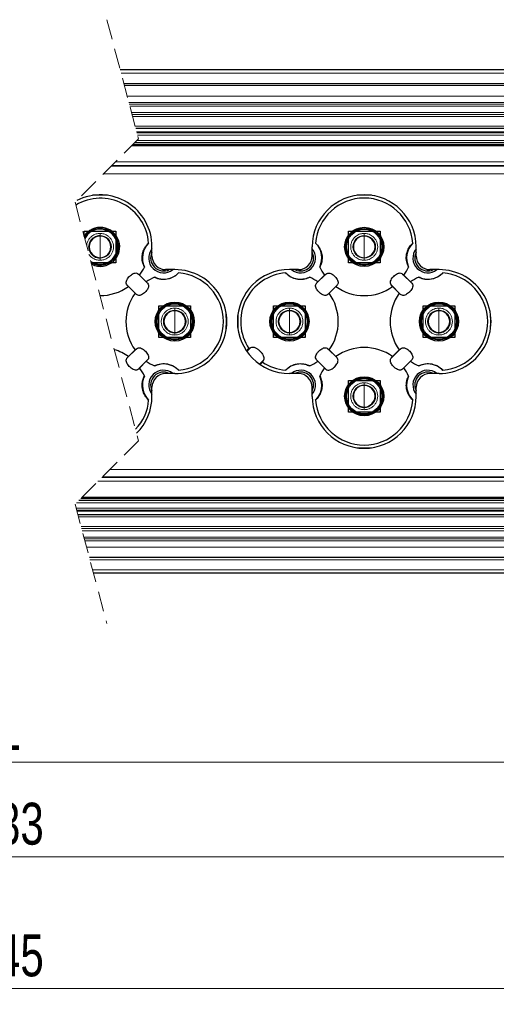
# Model space of a CAD drawing. Header units: millimetres. Extents: x 15 to 415, y 5 to 292.
# Tile 14 of 25: x 212 to 242, y 100 to 162. Entities that reach past the tile are written whole.
import ezdxf

# ---------------------------------------------------------------- set-up
doc = ezdxf.new("R2010")
doc.units = ezdxf.units.MM
doc.linetypes.add('HIDDEN', pattern=[1.905, 1.27, -0.635])
doc.styles.add('SLDTEXTSTYLE0', font='TXT', dxfattribs={"width": 0.75})
doc.dimstyles.new('SLDDIMSTYLE2', dxfattribs={"dimtxt": 2.645833, "dimasz": 3.302, "dimexe": 0, "dimexo": 0.0625, "dimgap": 0.661458, "dimtad": 1, "dimdec": 0, "dimlfac": 1.5, "dimrnd": 1e-09, "dimzin": 12, "dimdsep": 46, "dimtxsty": 'SLDTEXTSTYLE0', "dimsah": 1, "dimcen": 0.09, "dimadec": 0, "dimazin": 3, "dimtfac": 1, "dimtdec": 0, "dimtofl": 0, "dimtmove": 0, "dimatfit": 3, "dimfxl": 1, "dimfrac": 2, "dimtolj": 1, "dimtzin": 12, "dimarcsym": 0})

# ---------------------------------------------------------------- blocks, each defined once
blk = doc.blocks.new('_D_7')
at = {"color": 7, "linetype": 'Continuous', "lineweight": 0}
for p, q in [((146.208, 126.799), (146.208, 113.936)), ((275.592, 126.799), (275.592, 113.936)), ((275.592, 114.936), (146.208, 114.936))]:
    blk.add_line(p, q, dxfattribs=at)
at = {"color": 7, "linetype": 'Continuous', "lineweight": 18}
for points in [[(146.208, 114.936), (149.51, 114.428), (149.51, 115.444)], [(275.592, 114.936), (272.29, 115.444), (272.29, 114.428)]]:
    blk.add_solid(points, dxfattribs=at)
at = {"color": 7, "linetype": 'Continuous', "lineweight": 18, "insert": (210.424, 118.347), "char_height": 2.646, "attachment_point": 1, "style": 'SLDTEXTSTYLE0'}
blk.add_mtext('L', dxfattribs=at)
blk = doc.blocks.new('_D_8')
at = {"color": 7, "linetype": 'Continuous', "lineweight": 0}
for p, q in [((123.275, 138.493), (123.275, 99.651)), ((282.692, 127.068), (282.692, 99.651)), ((123.275, 100.651), (282.692, 100.651))]:
    blk.add_line(p, q, dxfattribs=at)
at = {"color": 7, "linetype": 'Continuous', "lineweight": 18}
for points in [[(123.275, 100.651), (126.577, 100.143), (126.577, 101.159)], [(282.692, 100.651), (279.39, 101.159), (279.39, 100.143)]]:
    blk.add_solid(points, dxfattribs=at)
at = {"color": 7, "linetype": 'Continuous', "lineweight": 18, "insert": (207.401, 104.062), "char_height": 2.6458, "attachment_point": 1, "style": 'SLDTEXTSTYLE0'}
blk.add_mtext('L+45', dxfattribs=at)
blk = doc.blocks.new('_D_9')
at = {"color": 7, "linetype": 'Continuous', "lineweight": 0}
for p, q in [((131.208, 127.105), (131.208, 107.963)), ((282.692, 127.068), (282.692, 107.963)), ((131.208, 108.963), (282.692, 108.963))]:
    blk.add_line(p, q, dxfattribs=at)
at = {"color": 7, "linetype": 'Continuous', "lineweight": 18}
for points in [[(131.208, 108.963), (134.51, 108.455), (134.51, 109.471)], [(282.692, 108.963), (279.39, 109.471), (279.39, 108.455)]]:
    blk.add_solid(points, dxfattribs=at)
at = {"color": 7, "linetype": 'Continuous', "lineweight": 18, "insert": (207.401, 112.374), "char_height": 2.6458, "attachment_point": 1, "style": 'SLDTEXTSTYLE0'}
blk.add_mtext('L+33', dxfattribs=at)

msp = doc.modelspace()

# ---------------------------------------------------------------- linework, layer by layer
at = {"color": 7, "linetype": 'HIDDEN', "lineweight": 18}
for p, q in [((217.355436, 161.794336), (219.355436, 154.268503)), ((219.355436, 154.268503), (215.355436, 150.268503)), ((215.355436, 150.268503), (219.355436, 135.216836)), ((219.355436, 135.216836), (215.355436, 131.216836)), ((215.355436, 131.216836), (217.355436, 123.691003))]:
    msp.add_line(p, q, dxfattribs=at)
at = {"color": 7, "linetype": 'Continuous', "lineweight": 25}
for p, q in [((275.592264, 158.619337), (218.199195, 158.619337)), ((275.592264, 157.64267), (218.458749, 157.64267)), ((219.176274, 154.94267), (275.592264, 154.94267)), ((218.94243, 153.855495), (274.592257, 153.855495)), ((219.129604, 154.04267), (275.393076, 154.04267)), ((215.925596, 148.123039), (215.925596, 148.456715)), ((215.925596, 148.456715), (217.925595, 148.456715)), ((216.140967, 148.241342), (215.964389, 147.977068)), ((217.925595, 148.456715), (217.925595, 146.456715)), ((232.592262, 146.456715), (232.592262, 148.456715)), ((232.592262, 148.456715), (234.592266, 148.456715)), ((234.592266, 148.456715), (234.592266, 146.456715)), ((220.204827, 146.879646), (220.204827, 147.463436)), ((230.31303, 146.879646), (230.31303, 147.463436)), ((236.871498, 146.879646), (236.871498, 147.463436)), ((217.925595, 146.456715), (216.368424, 146.456715)), ((234.592266, 146.456715), (232.592262, 146.456715)), ((219.346639, 145.742777), (219.426291, 145.663127)), ((219.925703, 145.163715), (219.346639, 145.742777)), ((219.426291, 145.663127), (219.846052, 145.243364)), ((221.64636, 146.021903), (221.062573, 146.021903)), ((229.455289, 146.021903), (228.871491, 146.021903)), ((231.171217, 145.742777), (230.592158, 145.163715)), ((230.67181, 145.243364), (231.091566, 145.663127)), ((231.091566, 145.663127), (231.171217, 145.742777)), ((236.01331, 145.742777), (236.092962, 145.663127)), ((236.592369, 145.163715), (236.01331, 145.742777)), ((236.092962, 145.663127), (236.512717, 145.243364)), ((238.313026, 146.021903), (237.729238, 146.021903)), ((218.719181, 144.95602), (218.639535, 145.03567)), ((218.639535, 145.03567), (219.218594, 144.456608)), ((219.138947, 144.536258), (218.719181, 144.95602)), ((219.846052, 145.243364), (219.925703, 145.163715)), ((230.592158, 145.163715), (230.67181, 145.243364)), ((231.299258, 144.456608), (231.878327, 145.03567)), ((231.798675, 144.95602), (231.37891, 144.536258)), ((231.878327, 145.03567), (231.798675, 144.95602)), ((235.385852, 144.95602), (235.3062, 145.03567)), ((235.3062, 145.03567), (235.885259, 144.456608)), ((235.805618, 144.536258), (235.385852, 144.95602)), ((236.512717, 145.243364), (236.592369, 145.163715)), ((219.218594, 144.456608), (219.138947, 144.536258)), ((231.37891, 144.536258), (231.299258, 144.456608)), ((235.885259, 144.456608), (235.805618, 144.536258)), ((220.639643, 141.74267), (220.639643, 143.74267)), ((220.639643, 143.74267), (222.639642, 143.74267)), ((222.639642, 143.74267), (222.639642, 141.74267)), ((227.87822, 141.74267), (227.87822, 143.74267)), ((227.87822, 143.74267), (229.878214, 143.74267)), ((229.878214, 143.74267), (229.878214, 141.74267)), ((237.306304, 141.74267), (237.306304, 143.74267)), ((237.306304, 143.74267), (239.306308, 143.74267)), ((239.306308, 143.74267), (239.306308, 141.74267)), ((222.639642, 141.74267), (220.639643, 141.74267)), ((229.878214, 141.74267), (227.87822, 141.74267)), ((239.306308, 141.74267), (237.306304, 141.74267)), ((226.319658, 141.032638), (226.43085, 141.096063)), ((219.218594, 141.028731), (218.639535, 140.449669)), ((218.639535, 140.449669), (218.719181, 140.529319)), ((218.719181, 140.529319), (219.138947, 140.949082)), ((219.138947, 140.949082), (219.218594, 141.028731)), ((226.170348, 140.883326), (226.319658, 141.032638)), ((231.299258, 141.028731), (231.37891, 140.949082)), ((231.878327, 140.449669), (231.299258, 141.028731)), ((231.37891, 140.949082), (231.798675, 140.529319)), ((231.798675, 140.529319), (231.878327, 140.449669)), ((235.885259, 141.028731), (235.3062, 140.449669)), ((235.3062, 140.449669), (235.385852, 140.529319)), ((235.385852, 140.529319), (235.805618, 140.949082)), ((235.805618, 140.949082), (235.885259, 141.028731)), ((219.346639, 139.742563), (219.925703, 140.321625)), ((219.426291, 139.822212), (219.346639, 139.742563)), ((219.846052, 140.241975), (219.426291, 139.822212)), ((219.925703, 140.321625), (219.846052, 140.241975)), ((227.168189, 140.18411), (227.020121, 140.036049)), ((227.231609, 140.2953), (227.168189, 140.18411)), ((230.67181, 140.241975), (230.592158, 140.321625)), ((230.592158, 140.321625), (231.171217, 139.742563)), ((231.091566, 139.822212), (230.67181, 140.241975)), ((231.171217, 139.742563), (231.091566, 139.822212)), ((236.01331, 139.742563), (236.592369, 140.321625)), ((236.092962, 139.822212), (236.01331, 139.742563)), ((236.512717, 140.241975), (236.092962, 139.822212)), ((236.592369, 140.321625), (236.512717, 140.241975)), ((221.64636, 139.463436), (221.062573, 139.463436)), ((229.455289, 139.463436), (228.871491, 139.463436)), ((238.313026, 139.463436), (237.729238, 139.463436)), ((220.204827, 138.021903), (220.204827, 138.605693)), ((230.31303, 138.021903), (230.31303, 138.605693)), ((232.592262, 137.028624), (232.592262, 139.028624)), ((232.592262, 139.028624), (234.592266, 139.028624)), ((234.592266, 139.028624), (234.592266, 137.028624)), ((236.871498, 138.021903), (236.871498, 138.605693)), ((234.592266, 137.028624), (232.592262, 137.028624)), ((275.393344, 131.44267), (215.58127, 131.44267)), ((274.592257, 131.629844), (215.768443, 131.629844)), ((275.592264, 130.542669), (215.534594, 130.542669)), ((275.592264, 127.842669), (216.252125, 127.842669)), ((275.592264, 126.866003), (216.511674, 126.866003))]:
    msp.add_line(p, q, dxfattribs=at)
at = {"color": 8, "linetype": 'Continuous', "lineweight": 18}
for p, q in [((218.252348, 158.419336), (275.592264, 158.419336)), ((275.592264, 157.776003), (218.423314, 157.776003)), ((218.635914, 156.976003), (275.592264, 156.976003)), ((275.592264, 156.57361), (218.742849, 156.57361)), ((275.592264, 156.458139), (218.773536, 156.458139)), ((218.804222, 156.34267), (275.592264, 156.34267)), ((275.592264, 155.94267), (218.910522, 155.94267)), ((218.944835, 155.81357), (275.592264, 155.81357)), ((275.592264, 155.684471), (218.979142, 155.684471)), ((275.592264, 155.076003), (219.140839, 155.076003)), ((275.423255, 154.713028), (219.237305, 154.713028)), ((275.510288, 154.644205), (219.255593, 154.644205)), ((275.296963, 154.176003), (219.262935, 154.176003)), ((219.290979, 154.511047), (275.349415, 154.511047)), ((218.996268, 153.909337), (275.568949, 153.909337)), ((275.258925, 152.547408), (217.634342, 152.547408)), ((275.258925, 152.591198), (217.678132, 152.591198)), ((275.258925, 152.8269), (217.913833, 152.8269)), ((217.162939, 152.076003), (275.258925, 152.076003)), ((216.925598, 148.306048), (216.925598, 148.173382)), ((216.925598, 147.456715), (216.925598, 148.140715)), ((233.592259, 148.306048), (233.592259, 148.173382)), ((233.592259, 147.456715), (233.592259, 148.140715)), ((216.925598, 146.772715), (216.925598, 147.456715)), ((233.592259, 146.772715), (233.592259, 147.456715)), ((216.925598, 146.740048), (216.925598, 146.607381)), ((233.592259, 146.740048), (233.592259, 146.607381)), ((221.63964, 143.592003), (221.63964, 143.459336)), ((228.878217, 143.592003), (228.878217, 143.459336)), ((238.306311, 143.592003), (238.306311, 143.459336)), ((221.63964, 142.74267), (221.63964, 143.42667)), ((228.878217, 142.74267), (228.878217, 143.42667)), ((238.306311, 142.74267), (238.306311, 143.42667)), ((221.63964, 142.05867), (221.63964, 142.74267)), ((228.878217, 142.05867), (228.878217, 142.74267)), ((238.306311, 142.05867), (238.306311, 142.74267)), ((221.63964, 142.026003), (221.63964, 141.893336)), ((228.878217, 142.026003), (228.878217, 141.893336)), ((238.306311, 142.026003), (238.306311, 141.893336)), ((226.43085, 141.096063), (226.189948, 140.855164)), ((226.991889, 140.05558), (227.231609, 140.2953)), ((233.592259, 138.877958), (233.592259, 138.745291)), ((233.592259, 138.028625), (233.592259, 138.712625)), ((233.592259, 137.344625), (233.592259, 138.028625)), ((233.592259, 137.311958), (233.592259, 137.179291)), ((217.547935, 133.409336), (275.258925, 133.409336)), ((216.797041, 132.658439), (275.258925, 132.658439)), ((217.032742, 132.894141), (275.258925, 132.894141)), ((217.076532, 132.937932), (275.258925, 132.937932)), ((275.296963, 131.309336), (215.447934, 131.309336)), ((215.714601, 131.576003), (275.568234, 131.576003)), ((275.349415, 130.974293), (215.41989, 130.974293)), ((215.455281, 130.841135), (275.510328, 130.841135)), ((275.424964, 130.772311), (215.473569, 130.772311)), ((275.592264, 130.409336), (215.570029, 130.409336)), ((215.731732, 129.800868), (275.592264, 129.800868)), ((275.592264, 129.67177), (215.766039, 129.67177)), ((275.592264, 129.54267), (215.800347, 129.54267)), ((275.592264, 129.142669), (215.906647, 129.142669)), ((215.937333, 129.0272), (275.592264, 129.0272)), ((275.592264, 128.91173), (215.96802, 128.91173)), ((275.592264, 128.509336), (216.074955, 128.509336)), ((275.592264, 127.709336), (216.28756, 127.709336)), ((275.592264, 127.066004), (216.458526, 127.066004))]:
    msp.add_line(p, q, dxfattribs=at)
at = {"color": 7, "linetype": 'Continuous', "lineweight": 25, "flags": 128}
for points in [[(217.393077, 150.709177), (216.925598, 150.722881), (216.458114, 150.709177)], [(234.059748, 150.709177), (233.592259, 150.722881), (233.12478, 150.709177)], [(224.892102, 142.275187), (224.905806, 142.74267), (224.892102, 143.210152)], [(225.625755, 143.210152), (225.612051, 142.74267), (225.625755, 142.275187)], [(241.558767, 142.275187), (241.572476, 142.74267), (241.558767, 143.210152)], [(233.12478, 134.776162), (233.592259, 134.762458), (234.059748, 134.776162)]]:
    msp.add_lwpolyline(points, dxfattribs=at)
at = {"color": 7, "linetype": 'Continuous', "lineweight": 25}
for centre, radius in [((233.592259, 147.456715), 1.233334), ((233.59226, 147.456718), 1.166668), ((233.592264, 147.456715), 1.10963), ((221.63964, 142.74267), 1.233334), ((221.639641, 142.742669), 1.166666), ((221.63964, 142.742669), 1.109631), ((228.878217, 142.74267), 1.233334), ((228.878217, 142.742669), 1.166668), ((228.878215, 142.742669), 1.109628), ((238.306309, 142.742667), 1.233334), ((238.306311, 142.742667), 1.166666), ((238.306306, 142.742669), 1.109631), ((233.592259, 138.028625), 1.233334), ((233.592261, 138.028626), 1.166666), ((233.592264, 138.028624), 1.10963)]:
    msp.add_circle(centre, radius, dxfattribs=at)
for centre, radius, start, end in [((216.955139, 147.477843), 3.046364, 4.11290722, 120.67917454), ((216.946492, 147.475503), 3.258358, 359.78781675, 117.06347859), ((233.592264, 147.463436), 3.279234, 0.00001085, 179.99998915), ((233.592264, 147.456714), 3.077408, 4.46583816, 175.53416184), ((216.944064, 147.460389), 1.222972, 314.26645346, 146.61693751), ((216.937604, 147.45787), 1.155134, 240.5508162, 149.21395966), ((216.931444, 147.470838), 1.103869, 238.0891648, 135.7330779), ((216.925595, 147.456715), 0.684, 89.99973996, 270.00026004), ((216.925596, 147.456715), 0.684, 270.00015603, 89.99984397), ((233.592266, 147.456715), 0.684, 90.0005721, 269.9994279), ((233.592262, 147.456715), 0.684, 269.99973996, 90.00026004), ((220.932542, 146.749607), 1.333341, 134.76164277, 205.22240834), ((220.932535, 146.749609), 0.933335, 141.23180878, 308.76832678), ((229.585319, 146.74961), 0.933337, 315.00012123, 38.76804916), ((229.585315, 146.749607), 1.333341, 334.77759166, 45.23835723), ((237.599212, 146.749607), 1.333341, 134.76164277, 205.22240834), ((237.599201, 146.749609), 0.933331, 141.23161671, 308.76808506), ((220.932534, 146.749609), 0.81344, 153.45768616, 296.54247684), ((221.038154, 146.879644), 0.833327, 179.99986988, 225.16977742), ((229.479726, 146.879639), 0.833304, 314.82908809, 0.00044357), ((229.585314, 146.749611), 0.813447, 315.00034297, 26.54196053), ((237.599201, 146.749609), 0.813437, 153.45752134, 296.54212005), ((237.704847, 146.879648), 0.83335, 180.00018335, 225.16864292), ((216.942576, 147.415721), 1.19246, 242.66958186, 315.81589828), ((216.925336, 147.456854), 3.077699, 324.3512636, 335.51785327), ((217.135124, 142.951605), 4.704103, 44.82488859, 45.18531214), ((221.06257, 146.855226), 0.833323, 224.83017572, 270.00017288), ((229.585322, 146.74961), 0.933335, 231.23168776, 314.99996462), ((229.585322, 146.749611), 0.813442, 243.45760956, 314.99990326), ((229.455287, 146.855226), 0.833323, 270.00016863, 315.16982428), ((234.355691, 141.979492), 6.079473, 134.86227482, 135.14112583), ((233.59252, 147.456854), 3.077699, 204.48214673, 215.6487364), ((233.592007, 147.456854), 3.077699, 324.3512636, 335.51785327), ((234.035585, 143.186179), 4.372916, 44.80446234, 45.19213701), ((237.72925, 146.855272), 0.833369, 224.83148937, 269.99920074), ((221.639596, 142.74273), 3.077333, 114.48145166, 125.64944233), ((220.932535, 146.749605), 1.33333, 244.77734747, 315.23865634), ((221.646361, 142.74267), 3.279233, 269.99998915, 90.00001085), ((221.63964, 142.74267), 3.077407, 274.4658192, 85.5341808), ((228.871496, 142.74267), 3.279233, 90.00007594, 269.99992406), ((228.878213, 142.742672), 3.077404, 94.46575079, 213.75714481), ((229.585325, 146.749615), 1.333339, 224.76153932, 295.22252117), ((228.878003, 142.742276), 3.077855, 54.3515077, 65.51759831), ((238.306525, 142.742276), 3.077855, 114.48240169, 125.6484923), ((237.599202, 146.749615), 1.333339, 244.77747883, 315.23846068), ((238.313032, 142.74267), 3.279233, 269.99990237, 90.00009763), ((238.306306, 142.74267), 3.077407, 274.46591926, 85.53408074), ((216.928749, 147.449008), 3.069306, 269.8439081, 305.68541968), ((233.592264, 147.456716), 3.077408, 234.35056084, 305.64943916), ((221.639627, 142.74267), 3.077395, 144.35039617, 215.64960383), ((228.878229, 142.74267), 3.077395, 324.35039617, 35.64960383), ((238.306298, 142.74267), 3.077395, 144.35039617, 215.64960383), ((221.639642, 142.74267), 0.684, 90.00016253, 269.99983747), ((221.639643, 142.74267), 0.684, 269.99974646, 90.00025354), ((228.878214, 142.74267), 0.684, 89.99974646, 270.00025354), ((228.87822, 142.74267), 0.684, 269.99974646, 90.00025354), ((238.306308, 142.74267), 0.684, 89.99974646, 270.00025354), ((238.306304, 142.74267), 0.684, 270.0005786, 89.9994214), ((233.592264, 138.028623), 3.077408, 54.35056084, 125.64943916), ((216.979875, 138.118302), 2.972909, 54.19333555, 73.44276572), ((216.925336, 138.028485), 3.077699, 24.48214673, 35.6487364), ((221.639596, 142.74261), 3.077333, 234.35055767, 245.51854834), ((220.932535, 138.735735), 1.33333, 44.76134366, 115.22265253), ((228.878198, 142.742602), 3.077338, 236.24258287, 265.53442977), ((229.585325, 138.735725), 1.333339, 64.77747883, 135.23846068), ((228.878003, 142.743064), 3.077855, 294.48240169, 305.6484923), ((233.59252, 138.028485), 3.077699, 144.3512636, 155.51785327), ((233.592007, 138.028485), 3.077699, 24.48214673, 35.6487364), ((238.306525, 142.743064), 3.077855, 234.3515077, 245.51759831), ((237.599202, 138.735725), 1.333339, 44.76153932, 115.22252117), ((220.932542, 138.735733), 1.333341, 154.77759166, 225.23835723), ((220.932535, 138.73573), 0.933335, 51.23167322, 218.76819122), ((220.932534, 138.73573), 0.81344, 63.45752316, 206.54231384), ((217.135124, 142.533734), 4.704103, 314.81468786, 315.17511141), ((221.06257, 138.630113), 0.833323, 89.99982712, 135.16982428), ((229.585322, 138.73573), 0.933335, 321.23180878, 128.76832678), ((229.585322, 138.73573), 0.81344, 333.45768616, 116.54247684), ((229.455287, 138.630113), 0.833323, 44.83017572, 89.99983137), ((234.355691, 143.505848), 6.079473, 224.85887417, 225.13772518), ((229.585315, 138.735733), 1.333341, 314.76164277, 25.22240834), ((237.599212, 138.735733), 1.333341, 154.77759166, 225.23835723), ((237.599201, 138.73573), 0.933331, 51.23191494, 218.76838329), ((237.599201, 138.735731), 0.813437, 63.45787995, 206.54247866), ((234.035585, 142.29916), 4.372916, 314.80786299, 315.19553766), ((237.72925, 138.630067), 0.833369, 90.00079926, 135.16851063), ((221.038154, 138.605695), 0.833327, 134.83022258, 180.00013012), ((229.479726, 138.6057), 0.833304, 359.99955643, 45.17091191), ((233.592266, 138.028625), 0.684, 90.0005721, 269.9994279), ((233.592262, 138.028625), 0.684, 269.99973996, 90.00026004), ((237.704847, 138.605691), 0.83335, 134.83135708, 179.99981665), ((216.948285, 138.015818), 3.256548, 314.4617375, 0.10705985), ((233.592264, 138.021904), 3.279234, 180.00001085, 359.99998915), ((217.123855, 137.985609), 2.876529, 315.05131843, 356.08090175), ((233.592264, 138.028626), 3.077408, 184.46583816, 355.53416184)]:
    msp.add_arc(centre, radius, start, end, dxfattribs=at)
at = {"color": 8, "linetype": 'Continuous', "lineweight": 18}
for centre, start, end in [((216.925593, 147.456715), 89.99962772, 270.00037228), ((216.925598, 147.456715), 270.00002482, 89.99997518), ((233.592259, 147.456715), 90.00002482, 269.99997518), ((233.592258, 147.456715), 270.00002482, 89.99997518), ((221.63964, 142.74267), 90.00002482, 269.99997518), ((221.63964, 142.74267), 270.00002482, 89.99997518), ((228.878217, 142.74267), 90.00002482, 269.99997518), ((228.878216, 142.74267), 270.00002482, 89.99997518), ((238.306311, 142.74267), 90.00002482, 269.99997518), ((238.30631, 142.74267), 270.00002482, 89.99997518), ((233.592259, 138.028624), 90.00002482, 269.99997518), ((233.592258, 138.028624), 270.00002482, 89.99997518)]:
    msp.add_arc(centre, 0.716667, start, end, dxfattribs=at)
for points, knots in [([(216.925598, 148.306048), (216.845282, 148.299379), (216.663376, 148.284275), (216.440965, 148.167938), (216.274991, 148.014274), (216.167721, 147.854062), (216.09798, 147.687632), (216.088575, 147.571872), (216.084711, 147.524306)], [0, 0, 0, 0, 0.1903826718, 0.4311959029, 0.5782462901, 0.7250200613, 0.8870090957, 1, 1, 1, 1]), ([(216.925598, 146.607381), (217.005905, 146.614051), (217.187793, 146.629156), (217.410333, 146.745484), (217.57597, 146.899172), (217.685015, 147.060241), (217.758607, 147.248531), (217.783101, 147.456836), (217.758567, 147.665022), (217.684905, 147.853399), (217.575892, 148.014353), (217.410226, 148.167998), (217.187793, 148.284274), (217.005905, 148.299379), (216.925598, 148.306048)], [0, 0, 0, 0, 0.090307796, 0.204539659, 0.274294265, 0.343917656, 0.422027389, 0.500000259, 0.57810982, 0.65608224, 0.725837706, 0.795460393, 0.909692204, 1, 1, 1, 1]), ([(233.592259, 148.306048), (233.511953, 148.299378), (233.330068, 148.284272), (233.107505, 148.16795), (232.941927, 148.014247), (232.833317, 147.854168), (232.760235, 147.665881), (232.73415, 147.456715), (232.760235, 147.247548), (232.83336, 147.059152), (232.942005, 146.899087), (233.107612, 146.745426), (233.330068, 146.629157), (233.511953, 146.614051), (233.592259, 146.607381)], [0, 0, 0, 0, 0.090314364, 0.204554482, 0.27431416, 0.343942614, 0.420789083, 0.499999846, 0.579210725, 0.656057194, 0.725817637, 0.795445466, 0.909685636, 1, 1, 1, 1]), ([(233.592259, 146.607381), (233.672566, 146.614051), (233.854454, 146.629156), (234.076993, 146.745489), (234.24264, 146.899169), (234.351686, 147.06024), (234.425272, 147.248532), (234.449765, 147.456835), (234.42524, 147.665023), (234.351575, 147.853399), (234.242563, 148.014356), (234.076885, 148.167994), (233.854454, 148.284274), (233.672566, 148.299379), (233.592259, 148.306048)], [0, 0, 0, 0, 0.090307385, 0.204538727, 0.274295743, 0.343918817, 0.42202752, 0.500000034, 0.578109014, 0.656081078, 0.725836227, 0.795461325, 0.909692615, 1, 1, 1, 1]), ([(216.229803, 146.978325), (216.246017, 146.952846), (216.295477, 146.875124), (216.442846, 146.746758), (216.662971, 146.628853), (216.845158, 146.613958), (216.925598, 146.607381)], [0, 0, 0, 0, 0.11020052, 0.336161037, 0.706900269, 1, 1, 1, 1]), ([(221.63964, 143.592003), (221.559334, 143.585333), (221.377449, 143.570227), (221.154888, 143.453902), (220.989303, 143.300205), (220.880699, 143.140121), (220.807618, 142.951836), (220.781523, 142.74267), (220.807618, 142.533503), (220.880741, 142.345107), (220.989386, 142.185042), (221.154994, 142.031381), (221.377449, 141.915112), (221.559335, 141.900006), (221.63964, 141.893336)], [0, 0, 0, 0, 0.090314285, 0.204554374, 0.27431532, 0.343942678, 0.420789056, 0.500000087, 0.579211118, 0.656057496, 0.725817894, 0.795445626, 0.909685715, 1, 1, 1, 1]), ([(221.63964, 141.893336), (221.719947, 141.900006), (221.901835, 141.915111), (222.124374, 142.031441), (222.290017, 142.185125), (222.399062, 142.346196), (222.472654, 142.534486), (222.497147, 142.742791), (222.472614, 142.950977), (222.398952, 143.139354), (222.289939, 143.300309), (222.124267, 143.453951), (221.901835, 143.570229), (221.719947, 143.585334), (221.63964, 143.592003)], [0, 0, 0, 0, 0.090307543, 0.204539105, 0.274294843, 0.343918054, 0.422027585, 0.500000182, 0.578109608, 0.656081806, 0.725836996, 0.795460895, 0.909692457, 1, 1, 1, 1]), ([(228.878217, 143.592003), (228.797911, 143.585333), (228.616026, 143.570227), (228.393463, 143.453905), (228.227886, 143.300202), (228.119275, 143.140123), (228.046197, 142.951835), (228.020091, 142.74267), (228.046197, 142.533504), (228.119317, 142.345107), (228.227963, 142.185042), (228.39357, 142.031381), (228.616026, 141.915112), (228.797911, 141.900006), (228.878217, 141.893336)], [0, 0, 0, 0, 0.090314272, 0.204554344, 0.274313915, 0.343942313, 0.420788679, 0.49999993, 0.579211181, 0.656057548, 0.725817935, 0.795445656, 0.909685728, 1, 1, 1, 1]), ([(228.878217, 141.893336), (228.958524, 141.900006), (229.140412, 141.915111), (229.362951, 142.031439), (229.528589, 142.185127), (229.637633, 142.346197), (229.711232, 142.534484), (229.735726, 142.742791), (229.711185, 142.950976), (229.637524, 143.139354), (229.528511, 143.300307), (229.362844, 143.453953), (229.140412, 143.570229), (228.958524, 143.585334), (228.878217, 143.592003)], [0, 0, 0, 0, 0.090307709, 0.204539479, 0.274293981, 0.343917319, 0.422027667, 0.500000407, 0.5781102, 0.656082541, 0.725837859, 0.795460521, 0.909692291, 1, 1, 1, 1]), ([(238.306311, 143.592003), (238.226005, 143.585334), (238.044119, 143.570228), (237.821558, 143.453901), (237.65597, 143.300205), (237.547357, 143.140125), (237.474295, 142.951833), (237.448183, 142.74267), (237.474295, 142.533506), (237.547397, 142.345101), (237.656059, 142.185045), (237.821663, 142.03138), (238.04412, 141.915112), (238.226005, 141.900006), (238.306311, 141.893336)], [0, 0, 0, 0, 0.090314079, 0.204553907, 0.274316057, 0.343944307, 0.420789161, 0.500000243, 0.579211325, 0.656056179, 0.72581852, 0.795446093, 0.909685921, 1, 1, 1, 1]), ([(238.306311, 141.893336), (238.386617, 141.900006), (238.568505, 141.915111), (238.791045, 142.031439), (238.956682, 142.185127), (239.065729, 142.346195), (239.139314, 142.534487), (239.163807, 142.74279), (239.139282, 142.950977), (239.065617, 143.139354), (238.956605, 143.300307), (238.790938, 143.453953), (238.568505, 143.570229), (238.386617, 143.585334), (238.306311, 143.592003)], [0, 0, 0, 0, 0.090307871, 0.204539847, 0.274294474, 0.343917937, 0.422027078, 0.499999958, 0.578109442, 0.656081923, 0.725837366, 0.795460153, 0.909692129, 1, 1, 1, 1]), ([(233.592259, 138.877958), (233.511953, 138.871288), (233.330068, 138.856182), (233.107505, 138.73986), (232.941927, 138.586157), (232.833317, 138.426078), (232.760235, 138.237791), (232.73415, 138.028625), (232.760235, 137.819458), (232.83336, 137.631062), (232.942005, 137.470997), (233.107613, 137.317336), (233.330068, 137.201067), (233.511953, 137.185961), (233.592259, 137.179291)], [0, 0, 0, 0, 0.090314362, 0.204554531, 0.274314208, 0.343942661, 0.420789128, 0.49999989, 0.579210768, 0.656057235, 0.725817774, 0.795445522, 0.909685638, 1, 1, 1, 1]), ([(233.592259, 137.179291), (233.672566, 137.18596), (233.854454, 137.201066), (234.076993, 137.317398), (234.24264, 137.471078), (234.351686, 137.63215), (234.425272, 137.820442), (234.449765, 138.028745), (234.42524, 138.236932), (234.351575, 138.425308), (234.242563, 138.586266), (234.076886, 138.739904), (233.854454, 138.856184), (233.672566, 138.871289), (233.592259, 138.877958)], [0, 0, 0, 0, 0.0903073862, 0.2045386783, 0.2742956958, 0.3439187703, 0.4220274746, 0.49999999, 0.5781089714, 0.6560810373, 0.7258360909, 0.7954612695, 0.9096926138, 1, 1, 1, 1])]:
    msp.add_open_spline(points, degree=3, knots=knots, dxfattribs=at)
at = {"color": 7, "linetype": 'Continuous', "lineweight": 25}
for points, knots in [([(219.726321, 146.181426), (219.680322, 146.288623), (219.607638, 146.458008), (219.578659, 146.705236), (219.584036, 146.904099), (219.61908, 147.088775), (219.687884, 147.284988), (219.800728, 147.495863), (219.926652, 147.62671), (219.993658, 147.696335)], [0, 0, 0, 0, 0.21035558, 0.332386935, 0.448352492, 0.570656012, 0.671739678, 0.825328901, 1, 1, 1, 1]), ([(230.524199, 147.696335), (230.604111, 147.611357), (230.730381, 147.477082), (230.842236, 147.254708), (230.905241, 147.066014), (230.935533, 146.8805), (230.938036, 146.672588), (230.9042, 146.435824), (230.830665, 146.26978), (230.791536, 146.181426)], [0, 0, 0, 0, 0.210355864, 0.332386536, 0.448352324, 0.570655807, 0.671739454, 0.825327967, 1, 1, 1, 1]), ([(236.392992, 146.181426), (236.346994, 146.288623), (236.274311, 146.458008), (236.245323, 146.705236), (236.250702, 146.904099), (236.285745, 147.088775), (236.354549, 147.284989), (236.467399, 147.495862), (236.593323, 147.62671), (236.660328, 147.696335)], [0, 0, 0, 0, 0.210355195, 0.332386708, 0.448352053, 0.570655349, 0.67173883, 0.82532922, 1, 1, 1, 1]), ([(218.639535, 145.03567), (218.612559, 145.076889), (218.562043, 145.15408), (218.58567, 145.301255), (218.650114, 145.433003), (218.726084, 145.530975), (218.810079, 145.619299), (218.897154, 145.694827), (219.015045, 145.767932), (219.131717, 145.808211), (219.252678, 145.810798), (219.314742, 145.765868), (219.346639, 145.742777)], [0, 0, 0, 0, 0.111962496, 0.209671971, 0.332066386, 0.458003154, 0.49948289, 0.619486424, 0.728791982, 0.82397876, 0.909534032, 1, 1, 1, 1]), ([(221.879261, 145.810733), (221.794282, 145.730822), (221.660006, 145.604554), (221.437635, 145.492693), (221.24894, 145.429688), (221.063426, 145.399399), (220.855514, 145.396888), (220.618752, 145.430736), (220.452708, 145.504268), (220.364354, 145.543396)], [0, 0, 0, 0, 0.210355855, 0.332386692, 0.448353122, 0.570655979, 0.671740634, 0.825328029, 1, 1, 1, 1]), ([(230.153508, 145.543396), (230.04631, 145.497399), (229.876923, 145.424716), (229.629694, 145.395728), (229.43083, 145.401115), (229.246154, 145.436152), (229.049943, 145.50496), (228.839067, 145.617801), (228.708221, 145.743727), (228.638596, 145.810733)], [0, 0, 0, 0, 0.210355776, 0.332389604, 0.448354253, 0.570658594, 0.671740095, 0.825328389, 1, 1, 1, 1]), ([(231.171217, 145.742777), (231.212439, 145.76975), (231.289633, 145.820262), (231.4368, 145.796646), (231.568581, 145.73218), (231.693361, 145.635396), (231.798948, 145.52501), (231.880799, 145.40912), (231.933657, 145.292031), (231.949965, 145.175614), (231.922875, 145.086046), (231.888715, 145.047417), (231.878327, 145.03567)], [0, 0, 0, 0, 0.111917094, 0.209584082, 0.331922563, 0.457807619, 0.578929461, 0.690971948, 0.790689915, 0.8789293, 0.963181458, 1, 1, 1, 1]), ([(235.3062, 145.03567), (235.279224, 145.076889), (235.228706, 145.154081), (235.252345, 145.301252), (235.316771, 145.433008), (235.39275, 145.530974), (235.476744, 145.619299), (235.563819, 145.694824), (235.681709, 145.767936), (235.798385, 145.80821), (235.919348, 145.810798), (235.981412, 145.765868), (236.01331, 145.742777)], [0, 0, 0, 0, 0.111962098, 0.209671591, 0.332062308, 0.458000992, 0.49948058, 0.619483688, 0.728785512, 0.823979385, 0.909534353, 1, 1, 1, 1]), ([(238.545931, 145.810733), (238.460951, 145.730823), (238.326673, 145.604557), (238.104303, 145.49269), (237.915609, 145.42969), (237.730093, 145.399398), (237.522182, 145.396888), (237.285418, 145.430736), (237.119374, 145.504268), (237.03102, 145.543396)], [0, 0, 0, 0, 0.210357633, 0.33238549, 0.44835448, 0.570654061, 0.671741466, 0.825328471, 1, 1, 1, 1]), ([(219.925703, 145.163715), (219.952676, 145.122495), (220.003187, 145.045303), (219.979571, 144.898129), (219.915123, 144.766381), (219.839154, 144.66841), (219.755159, 144.580086), (219.668084, 144.504558), (219.550192, 144.431451), (219.433519, 144.391174), (219.312558, 144.388588), (219.250493, 144.433516), (219.218594, 144.456608)], [0, 0, 0, 0, 0.111960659, 0.209669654, 0.332063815, 0.45800063, 0.499480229, 0.619483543, 0.728789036, 0.823979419, 0.909530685, 1, 1, 1, 1]), ([(231.299258, 144.456608), (231.25804, 144.429634), (231.180849, 144.379121), (231.033683, 144.402741), (230.901897, 144.467197), (230.777125, 144.563996), (230.671526, 144.674371), (230.589677, 144.790265), (230.536818, 144.907354), (230.520512, 145.02377), (230.547597, 145.113344), (230.581766, 145.151968), (230.592158, 145.163715)], [0, 0, 0, 0, 0.11190961, 0.209576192, 0.331921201, 0.457799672, 0.578926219, 0.690968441, 0.790685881, 0.878924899, 0.963176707, 1, 1, 1, 1]), ([(236.592369, 145.163715), (236.619344, 145.122495), (236.669858, 145.045304), (236.646241, 144.898129), (236.581794, 144.766379), (236.50582, 144.668411), (236.421825, 144.580085), (236.33475, 144.50456), (236.216861, 144.431449), (236.100185, 144.391175), (235.979221, 144.388586), (235.917157, 144.433516), (235.885259, 144.456608)], [0, 0, 0, 0, 0.11196181, 0.209670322, 0.332063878, 0.458002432, 0.499481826, 0.619484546, 0.728786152, 0.823979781, 0.909534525, 1, 1, 1, 1]), ([(219.218594, 141.028731), (219.259813, 141.055705), (219.337007, 141.106218), (219.484175, 141.082602), (219.615957, 141.018135), (219.740737, 140.921351), (219.846323, 140.810963), (219.928182, 140.695078), (219.981033, 140.577984), (219.997339, 140.46157), (219.970258, 140.371997), (219.936094, 140.333372), (219.925703, 140.321625)], [0, 0, 0, 0, 0.111913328, 0.209583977, 0.331922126, 0.457807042, 0.57892843, 0.69097308, 0.790689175, 0.878928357, 0.963179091, 1, 1, 1, 1]), ([(226.43085, 141.096063), (226.474938, 141.111449), (226.574047, 141.146037), (226.738464, 141.091873), (226.889599, 140.997975), (227.025116, 140.87767), (227.137332, 140.747436), (227.22076, 140.613402), (227.266803, 140.480458), (227.266481, 140.368906), (227.240232, 140.313501), (227.231609, 140.2953)], [0, 0, 0, 0, 0.103228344, 0.232060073, 0.370333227, 0.507641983, 0.639041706, 0.758279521, 0.862149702, 0.954713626, 1, 1, 1, 1]), ([(230.592158, 140.321625), (230.565184, 140.362844), (230.514669, 140.440035), (230.538287, 140.58721), (230.602733, 140.71896), (230.678707, 140.816929), (230.762702, 140.905254), (230.849778, 140.980779), (230.967667, 141.05389), (231.08434, 141.094164), (231.205299, 141.096752), (231.26736, 141.051823), (231.299258, 141.028731)], [0, 0, 0, 0, 0.1119626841, 0.2096719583, 0.3320664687, 0.4580060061, 0.4994857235, 0.6194893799, 0.7287918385, 0.8239862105, 0.909533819, 1, 1, 1, 1]), ([(235.885259, 141.028731), (235.926481, 141.055705), (236.003675, 141.106217), (236.150842, 141.082601), (236.282623, 141.018135), (236.407402, 140.921351), (236.51299, 140.810964), (236.59484, 140.695075), (236.647701, 140.577985), (236.664001, 140.461572), (236.636931, 140.371994), (236.602761, 140.333372), (236.592369, 140.321625)], [0, 0, 0, 0, 0.11191682, 0.2095835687, 0.3319216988, 0.457806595, 0.5789279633, 0.6909703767, 0.7906879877, 0.8789271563, 0.9631766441, 1, 1, 1, 1]), ([(219.346639, 139.742563), (219.30542, 139.715589), (219.228227, 139.665076), (219.081061, 139.688694), (218.949277, 139.753156), (218.824501, 139.849947), (218.718908, 139.960328), (218.637058, 140.076219), (218.584199, 140.193309), (218.567893, 140.309725), (218.59498, 140.399296), (218.629144, 140.437922), (218.639535, 140.449669)], [0, 0, 0, 0, 0.1119133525, 0.2095801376, 0.3319219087, 0.4578035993, 0.5789278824, 0.6909701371, 0.7906878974, 0.8789270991, 0.9631790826, 1, 1, 1, 1]), ([(231.171217, 139.742563), (231.212438, 139.715589), (231.289632, 139.665076), (231.436805, 139.688696), (231.568554, 139.753143), (231.666523, 139.829114), (231.754851, 139.913105), (231.830371, 140.000186), (231.903482, 140.118072), (231.943764, 140.234746), (231.946346, 140.355707), (231.901418, 140.417771), (231.878327, 140.449669)], [0, 0, 0, 0, 0.111965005, 0.209673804, 0.332064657, 0.458003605, 0.499484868, 0.619483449, 0.728790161, 0.823980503, 0.909533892, 1, 1, 1, 1]), ([(236.01331, 139.742563), (235.972089, 139.715589), (235.894894, 139.665077), (235.747727, 139.688693), (235.615947, 139.753159), (235.491167, 139.849943), (235.385579, 139.96033), (235.303729, 140.076219), (235.250869, 140.193309), (235.234568, 140.309722), (235.261639, 140.3993), (235.295808, 140.437923), (235.3062, 140.449669)], [0, 0, 0, 0, 0.111916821, 0.20958357, 0.331921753, 0.457806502, 0.578928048, 0.690970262, 0.790687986, 0.878927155, 0.963176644, 1, 1, 1, 1]), ([(220.364354, 139.941943), (220.47155, 139.987941), (220.640933, 140.060623), (220.888161, 140.089612), (221.087024, 140.084225), (221.271701, 140.049185), (221.467913, 139.980381), (221.678789, 139.867538), (221.809636, 139.741612), (221.879261, 139.674606)], [0, 0, 0, 0, 0.210353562, 0.332384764, 0.448352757, 0.570654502, 0.671739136, 0.825327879, 1, 1, 1, 1]), ([(228.638596, 139.674606), (228.723577, 139.754516), (228.857854, 139.880782), (229.080224, 139.992649), (229.268919, 140.055649), (229.454434, 140.085941), (229.662346, 140.088451), (229.89911, 140.054603), (230.065153, 139.981071), (230.153508, 139.941943)], [0, 0, 0, 0, 0.210357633, 0.33238549, 0.44835448, 0.570654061, 0.671741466, 0.825328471, 1, 1, 1, 1]), ([(237.03102, 139.941943), (237.138217, 139.987941), (237.307601, 140.060621), (237.554827, 140.089612), (237.753688, 140.084224), (237.938366, 140.049185), (238.134582, 139.980382), (238.34546, 139.867537), (238.476306, 139.741612), (238.545931, 139.674606)], [0, 0, 0, 0, 0.210355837, 0.332383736, 0.448348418, 0.570652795, 0.671740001, 0.825328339, 1, 1, 1, 1]), ([(219.993658, 137.789004), (219.913746, 137.873982), (219.787475, 138.008257), (219.675621, 138.230632), (219.612615, 138.419326), (219.582326, 138.60484), (219.579812, 138.812752), (219.61366, 139.049514), (219.687193, 139.215559), (219.726321, 139.303913)], [0, 0, 0, 0, 0.210355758, 0.332386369, 0.448352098, 0.57065552, 0.671739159, 0.825328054, 1, 1, 1, 1]), ([(230.791536, 139.303913), (230.837533, 139.196716), (230.910214, 139.027331), (230.939209, 138.780103), (230.933809, 138.581241), (230.898785, 138.396564), (230.829977, 138.20035), (230.717128, 137.989477), (230.591204, 137.85863), (230.524199, 137.789004)], [0, 0, 0, 0, 0.210355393, 0.332387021, 0.448352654, 0.570654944, 0.671738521, 0.825329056, 1, 1, 1, 1]), ([(236.660328, 137.789004), (236.580418, 137.873983), (236.454149, 138.008261), (236.342281, 138.230629), (236.279273, 138.419325), (236.249001, 138.604841), (236.246473, 138.812752), (236.280334, 139.049514), (236.353865, 139.215559), (236.392992, 139.303913)], [0, 0, 0, 0, 0.210355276, 0.332388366, 0.448353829, 0.570656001, 0.671739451, 0.825328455, 1, 1, 1, 1])]:
    msp.add_open_spline(points, degree=3, knots=knots, dxfattribs=at)

# ---------------------------------------------------------------- dimensions: what is measured, and where the dimension line sits
at = {"color": 7, "linetype": 'Continuous', "lineweight": 18}
for base, p1, p2, text, picture, middle in [((282.692262, 100.651264), (123.275132, 139.49267), (282.692262, 128.067989), 'L+45', '_D_8', (211.240199, 100.651264)), ((282.692262, 108.963404), (131.208465, 128.104661), (282.692262, 128.067989), 'L+33', '_D_9', (211.240199, 108.963404)), ((146.208465, 114.936171), (275.592262, 127.799336), (146.208465, 127.799336), 'L', '_D_7', (211.240199, 114.936171))]:
    dim = msp.add_linear_dim(base=base, p1=p1, p2=p2, text=text, dimstyle='SLDDIMSTYLE2', dxfattribs=at)
    dim.commit()
    dim.dimension.update_dxf_attribs({"geometry": picture, "text_midpoint": middle, "dimtype": 160})

doc.saveas('drawing.dxf')
